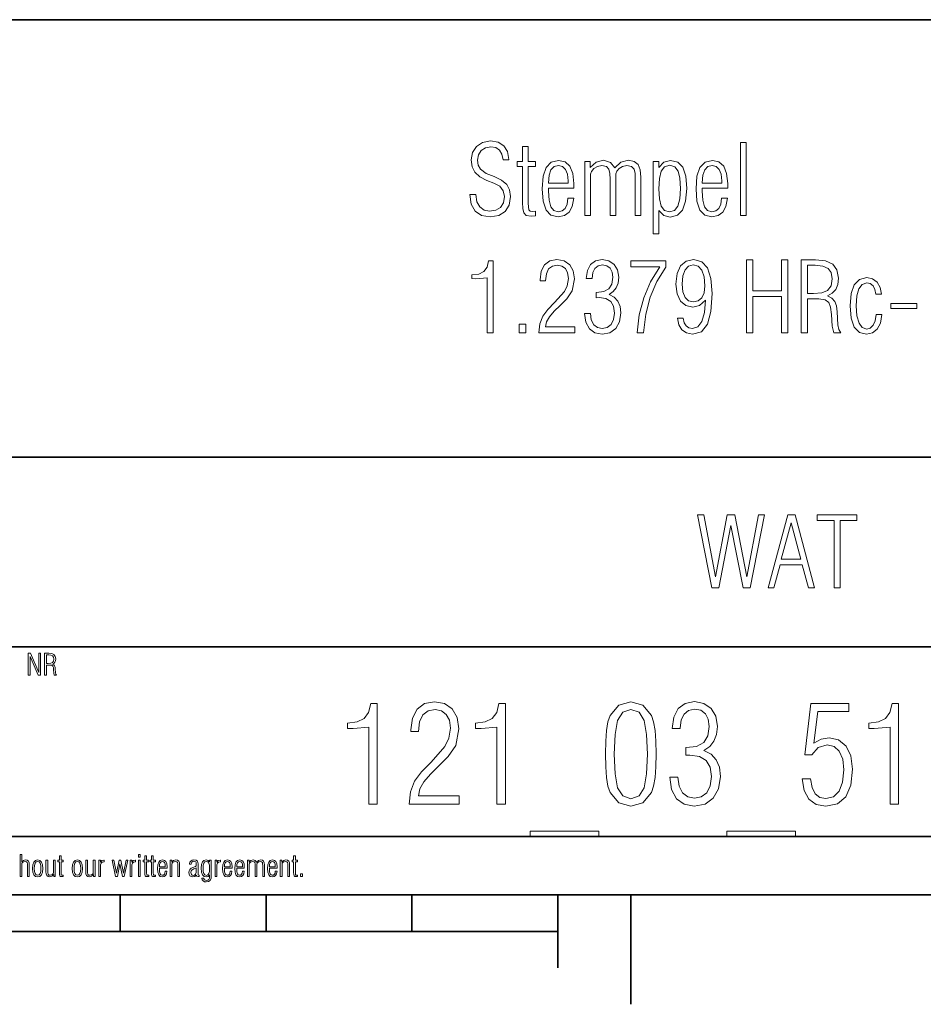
# Model space of a CAD drawing. Extents: x 0 to 420, y 0 to 297.
# Tile 4 of 7: x 273 to 335, y 2 to 70. Entities that reach past the tile are written whole.
import ezdxf

# ---------------------------------------------------------------- set-up
doc = ezdxf.new("R2010")
doc.units = 0

msp = doc.modelspace()

# ---------------------------------------------------------------- linework, layer by layer
at = {"color": 7, "lineweight": 35}
for p, q in [((220, 70), (410, 70)), ((220, 40), (385, 40)), ((220, 27), (385, 27)), ((220, 14), (385, 14)), ((10, 10), (410, 10)), ((220, 10), (410, 10)), ((280, 10), (280, 7.5)), ((290, 10), (290, 7.5)), ((300, 10), (300, 7.5)), ((310, 10), (310, 5)), ((315, 10), (315, 2.5)), ((110, 7.5), (310, 7.5))]:
    msp.add_line(p, q, dxfattribs=at)
at = {"color": 7, "lineweight": 13}
for points in [[(303.956, 58.007), (304.063, 57.342), (304.338, 56.866), (304.768, 56.577), (305.352, 56.477), (305.942, 56.577), (306.385, 56.852), (306.66, 57.289), (306.761, 57.879), (306.694, 58.336), (306.493, 58.705), (306.144, 59), (305.64, 59.248), (305.09, 59.463), (304.701, 59.745), (304.54, 60.027), (304.486, 60.369), (304.553, 60.738), (304.741, 61.034), (305.036, 61.221), (305.405, 61.295), (305.741, 61.235), (305.996, 61.06), (306.164, 60.779), (306.244, 60.389), (306.647, 60.389), (306.647, 60.423), (306.553, 60.953), (306.305, 61.349), (305.902, 61.597), (305.379, 61.685), (304.842, 61.584), (304.426, 61.315), (304.15, 60.906), (304.056, 60.389), (304.117, 59.913), (304.311, 59.537), (304.647, 59.235), (305.13, 58.987), (305.62, 58.792), (306.016, 58.577), (306.258, 58.268), (306.338, 57.879), (306.264, 57.45), (306.063, 57.134), (305.741, 56.94), (305.318, 56.872), (304.936, 56.946), (304.647, 57.161), (304.452, 57.517), (304.379, 58.007)], [(322.526, 56.584), (322.915, 56.584), (322.915, 61.584), (322.526, 61.584)], [(308.466, 56.564), (308.466, 56.866), (308.271, 56.846), (308.097, 56.872), (308.009, 56.966), (307.969, 57.389), (307.969, 59.94), (308.466, 59.94), (308.466, 60.268), (307.969, 60.268), (307.969, 61.309), (307.58, 61.309), (307.58, 60.268), (307.211, 60.268), (307.211, 59.94), (307.58, 59.94), (307.58, 57.47), (307.587, 57.047), (307.66, 56.752), (307.835, 56.584), (308.164, 56.53)], [(311.083, 57.765), (310.687, 57.765), (310.627, 57.356), (310.493, 57.067), (310.285, 56.886), (310.016, 56.832), (309.721, 56.919), (309.513, 57.181), (309.392, 57.624), (309.352, 58.248), (309.352, 58.456), (311.103, 58.456), (311.103, 58.765), (311.03, 59.456), (310.828, 59.953), (310.499, 60.255), (310.05, 60.356), (309.546, 60.235), (309.197, 59.872), (308.989, 59.268), (308.929, 58.416), (308.989, 57.557), (309.191, 56.953), (309.526, 56.597), (310.016, 56.483), (310.446, 56.57), (310.768, 56.805), (310.983, 57.201)], [(311.855, 56.584), (312.244, 56.584), (312.244, 59.403), (312.305, 59.604), (312.472, 59.799), (312.714, 59.94), (313.009, 60), (313.325, 59.933), (313.493, 59.758), (313.56, 59.463), (313.58, 59.067), (313.58, 56.584), (313.969, 56.584), (313.969, 59.423), (314.03, 59.611), (314.197, 59.799), (314.439, 59.94), (314.734, 60), (315.05, 59.933), (315.217, 59.752), (315.285, 59.463), (315.305, 59.067), (315.305, 56.584), (315.694, 56.584), (315.694, 59.195), (315.647, 59.705), (315.499, 60.067), (315.231, 60.289), (314.842, 60.362), (314.325, 60.228), (313.909, 59.839), (313.607, 60.221), (313.117, 60.362), (312.613, 60.235), (312.204, 59.866), (312.204, 60.268), (311.855, 60.268)], [(316.533, 55.309), (316.922, 55.309), (316.922, 56.913), (317.251, 56.584), (317.701, 56.47), (318.197, 56.591), (318.546, 56.953), (318.754, 57.57), (318.828, 58.43), (318.761, 59.282), (318.566, 59.886), (318.224, 60.235), (317.721, 60.356), (317.271, 60.235), (316.922, 59.872), (316.922, 60.268), (316.533, 60.268)], [(321.62, 57.765), (321.224, 57.765), (321.164, 57.356), (321.03, 57.067), (320.821, 56.886), (320.553, 56.832), (320.258, 56.919), (320.05, 57.181), (319.929, 57.624), (319.889, 58.248), (319.889, 58.456), (321.64, 58.456), (321.64, 58.765), (321.566, 59.456), (321.365, 59.953), (321.036, 60.255), (320.587, 60.356), (320.083, 60.235), (319.734, 59.872), (319.526, 59.268), (319.466, 58.416), (319.526, 57.557), (319.728, 56.953), (320.063, 56.597), (320.553, 56.483), (320.983, 56.57), (321.305, 56.805), (321.519, 57.201)], [(309.352, 58.785), (309.352, 58.819), (309.392, 59.336), (309.526, 59.711), (309.741, 59.933), (310.043, 60.013), (310.318, 59.94), (310.519, 59.738), (310.654, 59.403), (310.701, 58.946), (310.694, 58.785)], [(316.922, 58.409), (316.956, 59.114), (317.083, 59.617), (317.311, 59.919), (317.674, 60.02), (318.009, 59.919), (318.238, 59.624), (318.365, 59.128), (318.405, 58.43), (318.358, 57.718), (318.224, 57.221), (317.996, 56.919), (317.66, 56.826), (317.305, 56.919), (317.077, 57.215), (316.956, 57.711)], [(319.889, 58.785), (319.889, 58.819), (319.929, 59.336), (320.063, 59.711), (320.278, 59.933), (320.58, 60.013), (320.855, 59.94), (321.056, 59.738), (321.191, 59.403), (321.238, 58.946), (321.231, 58.785)], [(305.157, 48.537), (305.566, 48.537), (305.566, 53.463), (305.251, 53.463), (305.144, 53.027), (304.929, 52.738), (304.587, 52.564), (304.11, 52.503), (304.11, 52.248), (304.379, 52.242), (305.157, 52.302)], [(308.701, 48.537), (311.15, 48.537), (311.15, 48.946), (309.15, 48.946), (309.217, 49.295), (309.419, 49.638), (309.734, 50.007), (310.15, 50.416), (310.613, 50.866), (310.983, 51.416), (311.137, 52.228), (311.05, 52.785), (310.808, 53.201), (310.426, 53.463), (309.936, 53.557), (309.452, 53.463), (309.09, 53.188), (308.855, 52.752), (308.775, 52.174), (308.775, 52.101), (309.157, 52.101), (309.211, 52.57), (309.365, 52.913), (309.62, 53.114), (309.976, 53.181), (310.278, 53.114), (310.513, 52.933), (310.667, 52.644), (310.721, 52.262), (310.647, 51.765), (310.446, 51.356), (309.775, 50.604), (309.305, 50.121), (308.962, 49.664), (308.768, 49.148)], [(311.828, 49.859), (311.915, 49.255), (312.157, 48.805), (312.533, 48.537), (313.03, 48.443), (313.56, 48.537), (313.962, 48.826), (314.217, 49.289), (314.311, 49.899), (314.258, 50.349), (314.11, 50.711), (313.862, 50.98), (313.506, 51.168), (313.788, 51.356), (313.996, 51.617), (314.123, 51.946), (314.17, 52.342), (314.083, 52.846), (313.855, 53.228), (313.493, 53.477), (313.036, 53.564), (312.587, 53.477), (312.244, 53.221), (312.023, 52.805), (311.942, 52.248), (312.345, 52.248), (312.345, 52.268), (312.392, 52.664), (312.533, 52.953), (312.754, 53.128), (313.05, 53.195), (313.345, 53.134), (313.573, 52.966), (313.714, 52.698), (313.768, 52.342), (313.701, 51.879), (313.493, 51.557), (313.144, 51.369), (312.64, 51.309), (312.613, 51.309), (312.613, 50.94), (312.821, 50.946), (313.291, 50.879), (313.62, 50.685), (313.815, 50.356), (313.882, 49.886), (313.815, 49.436), (313.64, 49.101), (313.372, 48.893), (313.036, 48.826), (312.707, 48.893), (312.452, 49.087), (312.291, 49.416), (312.231, 49.859)], [(315.432, 48.537), (315.862, 48.537), (316.023, 49.805), (316.332, 50.987), (316.788, 52.06), (317.392, 53.027), (317.392, 53.463), (314.996, 53.463), (314.996, 53.06), (316.983, 53.06), (316.358, 52.04), (315.895, 50.94), (315.58, 49.765)], [(320.117, 50.772), (320.05, 49.919), (319.875, 49.309), (319.6, 48.94), (319.231, 48.819), (318.983, 48.866), (318.788, 49.007), (318.654, 49.228), (318.593, 49.537), (318.204, 49.537), (318.285, 49.074), (318.499, 48.732), (318.815, 48.523), (319.231, 48.443), (319.835, 48.611), (320.251, 49.128), (320.493, 50), (320.573, 51.235), (320.493, 52.255), (320.264, 52.98), (319.875, 53.409), (319.311, 53.557), (318.795, 53.443), (318.412, 53.121), (318.164, 52.591), (318.083, 51.879), (318.164, 51.201), (318.405, 50.705), (318.775, 50.396), (319.244, 50.295), (319.707, 50.409)], [(322.936, 48.537), (323.352, 48.537), (323.352, 51.027), (325.332, 51.027), (325.332, 48.537), (325.748, 48.537), (325.748, 53.537), (325.332, 53.537), (325.332, 51.416), (323.352, 51.416), (323.352, 53.537), (322.936, 53.537)], [(326.681, 48.537), (327.097, 48.537), (327.097, 50.866), (327.882, 50.866), (328.311, 50.805), (328.566, 50.617), (328.694, 50.282), (328.748, 49.785), (328.788, 48.98), (328.915, 48.537), (329.399, 48.537), (329.251, 48.772), (329.184, 49.087), (329.144, 49.966), (329.09, 50.376), (328.983, 50.691), (328.781, 50.919), (328.479, 51.067), (328.808, 51.248), (329.043, 51.51), (329.177, 51.852), (329.224, 52.289), (329.123, 52.846), (328.835, 53.235), (328.345, 53.463), (327.654, 53.537), (326.681, 53.537)], [(319.278, 53.195), (319.613, 53.101), (319.868, 52.819), (320.023, 52.369), (320.077, 51.745), (320.016, 51.275), (319.862, 50.933), (319.613, 50.718), (319.298, 50.651), (318.962, 50.725), (318.714, 50.96), (318.56, 51.336), (318.513, 51.872), (318.56, 52.443), (318.714, 52.852), (318.956, 53.107)], [(327.097, 51.235), (327.097, 53.168), (327.64, 53.168), (328.15, 53.114), (328.519, 52.953), (328.734, 52.664), (328.808, 52.242), (328.728, 51.758), (328.486, 51.443), (328.083, 51.282), (327.526, 51.235)], [(332.211, 49.792), (331.815, 49.792), (331.748, 49.356), (331.613, 49.047), (331.412, 48.852), (331.164, 48.792), (330.862, 48.893), (330.64, 49.195), (330.493, 49.691), (330.446, 50.376), (330.493, 51.06), (330.634, 51.557), (330.862, 51.852), (331.177, 51.96), (331.405, 51.906), (331.6, 51.752), (331.728, 51.503), (331.788, 51.174), (332.17, 51.174), (332.077, 51.651), (331.875, 52.013), (331.56, 52.235), (331.164, 52.315), (330.667, 52.188), (330.311, 51.826), (330.097, 51.221), (330.03, 50.376), (330.097, 49.53), (330.311, 48.919), (330.66, 48.557), (331.144, 48.436), (331.566, 48.523), (331.889, 48.779), (332.103, 49.201)], [(332.808, 50.195), (334.593, 50.195), (334.593, 50.55), (332.808, 50.55)], [(307.338, 48.537), (307.801, 48.537), (307.801, 49.128), (307.338, 49.128)], [(319.577, 36.06), (320.55, 31.06), (321.02, 31.06), (321.852, 35.329), (322.698, 31.06), (323.181, 31.06), (324.161, 36.06), (323.752, 36.06), (322.953, 31.805), (322.121, 36.06), (321.611, 36.06), (320.792, 31.805), (319.993, 36.06)], [(324.416, 31.06), (324.805, 31.06), (325.235, 32.631), (326.745, 32.631), (327.168, 31.06), (327.591, 31.06), (326.255, 36.06), (325.765, 36.06)], [(328.933, 31.06), (329.349, 31.06), (329.349, 35.658), (330.49, 35.658), (330.49, 36.06), (327.779, 36.06), (327.779, 35.658), (328.933, 35.658)], [(325.309, 33.013), (325.987, 35.51), (326.658, 33.013)], [(273.697, 25.061), (273.822, 25.061), (273.822, 26.344), (274.39, 25.061), (274.543, 25.061), (274.543, 26.561), (274.418, 26.561), (274.424, 25.252), (273.846, 26.561), (273.697, 26.561)], [(274.817, 25.061), (274.942, 25.061), (274.942, 25.76), (275.177, 25.76), (275.306, 25.742), (275.383, 25.685), (275.421, 25.585), (275.437, 25.436), (275.449, 25.194), (275.487, 25.061), (275.632, 25.061), (275.588, 25.132), (275.568, 25.226), (275.556, 25.49), (275.54, 25.613), (275.507, 25.707), (275.447, 25.776), (275.356, 25.82), (275.455, 25.874), (275.526, 25.953), (275.566, 26.056), (275.58, 26.187), (275.55, 26.354), (275.463, 26.47), (275.316, 26.539), (275.109, 26.561), (274.817, 26.561)], [(274.942, 25.87), (274.942, 26.45), (275.105, 26.45), (275.258, 26.434), (275.368, 26.386), (275.433, 26.299), (275.455, 26.172), (275.431, 26.028), (275.358, 25.933), (275.238, 25.885), (275.07, 25.87)], [(297.049, 16.217), (297.622, 16.217), (297.622, 23.114), (297.181, 23.114), (297.03, 22.503), (296.73, 22.099), (296.25, 21.855), (295.583, 21.77), (295.583, 21.413), (295.959, 21.404), (297.049, 21.489)], [(299.811, 16.217), (303.241, 16.217), (303.241, 16.791), (300.441, 16.791), (300.535, 17.279), (300.817, 17.758), (301.258, 18.275), (301.841, 18.848), (302.489, 19.478), (303.006, 20.248), (303.222, 21.385), (303.1, 22.165), (302.762, 22.748), (302.226, 23.114), (301.54, 23.246), (300.864, 23.114), (300.356, 22.729), (300.028, 22.118), (299.915, 21.31), (299.915, 21.207), (300.45, 21.207), (300.526, 21.864), (300.742, 22.344), (301.099, 22.626), (301.597, 22.719), (302.019, 22.626), (302.348, 22.372), (302.564, 21.968), (302.64, 21.432), (302.536, 20.737), (302.254, 20.164), (301.315, 19.111), (300.657, 18.435), (300.178, 17.796), (299.905, 17.072)], [(305.825, 16.217), (306.398, 16.217), (306.398, 23.114), (305.956, 23.114), (305.806, 22.503), (305.505, 22.099), (305.026, 21.855), (304.359, 21.77), (304.359, 21.413), (304.735, 21.404), (305.825, 21.489)], [(313.266, 19.666), (313.276, 18.773), (313.332, 18.04), (313.426, 17.448), (313.586, 17.016), (314.168, 16.311), (315.005, 16.077), (315.832, 16.311), (316.414, 17.016), (316.564, 17.448), (316.668, 18.04), (316.724, 18.773), (316.743, 19.666), (316.724, 20.54), (316.658, 21.282), (316.555, 21.864), (316.414, 22.306), (315.832, 23.001), (315.005, 23.246), (314.168, 23.001), (313.586, 22.306), (313.426, 21.864), (313.332, 21.282), (313.276, 20.54)], [(317.664, 18.068), (317.786, 17.223), (318.124, 16.593), (318.65, 16.217), (319.346, 16.086), (320.088, 16.217), (320.652, 16.621), (321.009, 17.27), (321.14, 18.125), (321.065, 18.754), (320.858, 19.262), (320.511, 19.638), (320.013, 19.901), (320.407, 20.164), (320.699, 20.53), (320.877, 20.991), (320.943, 21.545), (320.821, 22.25), (320.501, 22.785), (319.994, 23.133), (319.355, 23.255), (318.726, 23.133), (318.246, 22.776), (317.936, 22.193), (317.823, 21.413), (318.387, 21.413), (318.387, 21.442), (318.453, 21.996), (318.65, 22.4), (318.96, 22.644), (319.374, 22.738), (319.787, 22.654), (320.107, 22.419), (320.304, 22.043), (320.379, 21.545), (320.285, 20.897), (319.994, 20.446), (319.505, 20.183), (318.801, 20.098), (318.763, 20.098), (318.763, 19.581), (319.054, 19.591), (319.712, 19.497), (320.172, 19.224), (320.445, 18.764), (320.539, 18.106), (320.445, 17.477), (320.201, 17.007), (319.825, 16.715), (319.355, 16.621), (318.895, 16.715), (318.538, 16.988), (318.312, 17.448), (318.228, 18.068)], [(326.75, 17.946), (326.881, 17.148), (327.21, 16.556), (327.708, 16.208), (328.366, 16.077), (329.155, 16.236), (329.728, 16.725), (330.076, 17.514), (330.198, 18.623), (330.076, 19.525), (329.747, 20.201), (329.23, 20.624), (328.582, 20.774), (328.046, 20.681), (327.548, 20.408), (327.821, 22.569), (329.935, 22.569), (329.935, 23.114), (327.342, 23.114), (326.919, 19.6), (327.407, 19.6), (327.84, 20.107), (328.46, 20.286), (328.93, 20.173), (329.287, 19.844), (329.521, 19.309), (329.606, 18.585), (329.512, 17.73), (329.268, 17.11), (328.883, 16.725), (328.366, 16.603), (327.952, 16.678), (327.642, 16.932), (327.426, 17.354), (327.313, 17.946)], [(332.772, 16.217), (333.346, 16.217), (333.346, 23.114), (332.904, 23.114), (332.754, 22.503), (332.453, 22.099), (331.974, 21.855), (331.307, 21.77), (331.307, 21.413), (331.683, 21.404), (332.772, 21.489)], [(313.868, 19.656), (313.915, 21), (314.093, 21.958), (314.441, 22.522), (315.005, 22.719), (315.559, 22.522), (315.907, 21.958), (316.076, 21), (316.132, 19.656), (316.076, 18.303), (315.907, 17.345), (315.559, 16.781), (315.005, 16.593), (314.441, 16.781), (314.093, 17.345), (313.915, 18.303)], [(312.806, 14.366), (308.108, 14.366), (308.108, 14), (312.806, 14)], [(326.28, 14.366), (321.582, 14.366), (321.582, 14), (326.28, 14)], [(273.138, 11.268), (273.254, 11.268), (273.254, 12.112), (273.272, 12.174), (273.321, 12.235), (273.393, 12.277), (273.482, 12.295), (273.57, 12.277), (273.623, 12.224), (273.647, 12.136), (273.655, 12.013), (273.655, 11.268), (273.772, 11.268), (273.772, 12.051), (273.758, 12.204), (273.713, 12.313), (273.633, 12.38), (273.516, 12.402), (273.367, 12.365), (273.254, 12.263), (273.254, 12.768), (273.138, 12.768)], [(273.989, 11.818), (274.009, 11.562), (274.076, 11.381), (274.187, 11.272), (274.344, 11.238), (274.499, 11.272), (274.609, 11.381), (274.676, 11.562), (274.698, 11.818), (274.674, 12.071), (274.607, 12.253), (274.497, 12.361), (274.344, 12.4), (274.189, 12.361), (274.078, 12.253), (274.011, 12.071)], [(274.116, 11.818), (274.13, 12.023), (274.172, 12.172), (274.245, 12.261), (274.344, 12.291), (274.442, 12.261), (274.513, 12.172), (274.557, 12.023), (274.573, 11.818), (274.557, 11.61), (274.513, 11.463), (274.44, 11.373), (274.344, 11.345), (274.245, 11.373), (274.172, 11.463), (274.13, 11.61)], [(275.034, 12.373), (274.917, 12.373), (274.917, 11.588), (274.93, 11.435), (274.976, 11.327), (275.056, 11.262), (275.177, 11.24), (275.324, 11.274), (275.447, 11.389), (275.447, 11.268), (275.556, 11.268), (275.556, 12.373), (275.439, 12.373), (275.439, 11.53), (275.417, 11.465), (275.366, 11.405), (275.205, 11.347), (275.113, 11.363), (275.062, 11.417), (275.038, 11.504), (275.034, 11.627)], [(276.101, 11.262), (276.101, 11.353), (276.043, 11.347), (275.991, 11.355), (275.964, 11.383), (275.952, 11.51), (275.952, 12.275), (276.101, 12.275), (276.101, 12.373), (275.952, 12.373), (275.952, 12.686), (275.836, 12.686), (275.836, 12.373), (275.725, 12.373), (275.725, 12.275), (275.836, 12.275), (275.836, 11.534), (275.838, 11.407), (275.86, 11.318), (275.912, 11.268), (276.011, 11.252)], [(276.711, 11.818), (276.732, 11.562), (276.798, 11.381), (276.909, 11.272), (277.066, 11.238), (277.221, 11.272), (277.332, 11.381), (277.398, 11.562), (277.42, 11.818), (277.396, 12.071), (277.33, 12.253), (277.219, 12.361), (277.066, 12.4), (276.911, 12.361), (276.8, 12.253), (276.734, 12.071)], [(276.838, 11.818), (276.852, 12.023), (276.895, 12.172), (276.967, 12.261), (277.066, 12.291), (277.164, 12.261), (277.235, 12.172), (277.279, 12.023), (277.295, 11.818), (277.279, 11.61), (277.235, 11.463), (277.162, 11.373), (277.066, 11.345), (276.967, 11.373), (276.895, 11.463), (276.852, 11.61)], [(277.756, 12.373), (277.64, 12.373), (277.64, 11.588), (277.652, 11.435), (277.698, 11.327), (277.779, 11.262), (277.899, 11.24), (278.046, 11.274), (278.169, 11.389), (278.169, 11.268), (278.278, 11.268), (278.278, 12.373), (278.161, 12.373), (278.161, 11.53), (278.139, 11.465), (278.089, 11.405), (277.928, 11.347), (277.835, 11.363), (277.785, 11.417), (277.76, 11.504), (277.756, 11.627)], [(278.532, 11.268), (278.648, 11.268), (278.648, 11.908), (278.656, 12.069), (278.695, 12.18), (278.775, 12.245), (278.912, 12.271), (278.912, 12.39), (278.89, 12.39), (278.745, 12.355), (278.648, 12.253), (278.648, 12.373), (278.532, 12.373)], [(279.45, 12.373), (279.683, 11.268), (279.808, 11.268), (279.983, 12.132), (280.16, 11.268), (280.281, 11.268), (280.519, 12.373), (280.408, 12.373), (280.225, 11.494), (280.046, 12.373), (279.921, 12.373), (279.748, 11.494), (279.562, 12.373)], [(280.68, 11.268), (280.797, 11.268), (280.797, 11.908), (280.805, 12.069), (280.843, 12.18), (280.923, 12.245), (281.06, 12.271), (281.06, 12.39), (281.038, 12.39), (280.893, 12.355), (280.797, 12.253), (280.797, 12.373), (280.68, 12.373)], [(281.26, 12.577), (281.377, 12.577), (281.377, 12.768), (281.26, 12.768)], [(281.26, 11.268), (281.377, 11.268), (281.377, 12.373), (281.26, 12.373)], [(281.958, 11.262), (281.958, 11.353), (281.9, 11.347), (281.848, 11.355), (281.821, 11.383), (281.809, 11.51), (281.809, 12.275), (281.958, 12.275), (281.958, 12.373), (281.809, 12.373), (281.809, 12.686), (281.693, 12.686), (281.693, 12.373), (281.582, 12.373), (281.582, 12.275), (281.693, 12.275), (281.693, 11.534), (281.695, 11.407), (281.717, 11.318), (281.769, 11.268), (281.868, 11.252)], [(282.421, 11.262), (282.421, 11.353), (282.363, 11.347), (282.311, 11.355), (282.285, 11.383), (282.272, 11.51), (282.272, 12.275), (282.421, 12.275), (282.421, 12.373), (282.272, 12.373), (282.272, 12.686), (282.156, 12.686), (282.156, 12.373), (282.045, 12.373), (282.045, 12.275), (282.156, 12.275), (282.156, 11.534), (282.158, 11.407), (282.18, 11.318), (282.232, 11.268), (282.331, 11.252)], [(283.207, 11.622), (283.088, 11.622), (283.07, 11.5), (283.03, 11.413), (282.967, 11.359), (282.887, 11.343), (282.798, 11.369), (282.736, 11.447), (282.699, 11.58), (282.687, 11.767), (282.687, 11.83), (283.213, 11.83), (283.213, 11.922), (283.191, 12.13), (283.13, 12.279), (283.032, 12.369), (282.897, 12.4), (282.746, 12.363), (282.641, 12.255), (282.579, 12.073), (282.56, 11.818), (282.579, 11.56), (282.639, 11.379), (282.74, 11.272), (282.887, 11.238), (283.015, 11.264), (283.112, 11.335), (283.177, 11.453)], [(282.687, 11.929), (282.687, 11.939), (282.699, 12.094), (282.74, 12.206), (282.804, 12.273), (282.895, 12.297), (282.977, 12.275), (283.038, 12.214), (283.078, 12.114), (283.092, 11.977), (283.09, 11.929)], [(283.956, 11.268), (284.073, 11.268), (284.073, 12.051), (284.058, 12.204), (284.012, 12.313), (283.932, 12.38), (283.813, 12.402), (283.664, 12.365), (283.543, 12.253), (283.543, 12.373), (283.434, 12.373), (283.434, 11.268), (283.551, 11.268), (283.551, 12.112), (283.571, 12.174), (283.621, 12.235), (283.785, 12.295), (283.875, 12.277), (283.928, 12.222), (283.95, 12.134), (283.956, 12.013)], [(285.419, 11.264), (285.419, 11.351), (285.407, 11.351), (285.343, 11.379), (285.335, 11.473), (285.335, 12.13), (285.327, 12.231), (285.291, 12.315), (285.198, 12.378), (285.059, 12.4), (284.93, 12.38), (284.834, 12.323), (284.771, 12.237), (284.751, 12.124), (284.751, 12.1), (284.866, 12.1), (284.878, 12.188), (284.914, 12.255), (284.973, 12.293), (285.055, 12.307), (285.128, 12.297), (285.178, 12.267), (285.208, 12.214), (285.218, 12.138), (285.218, 12.045), (285.202, 11.983), (285.158, 11.945), (284.987, 11.882), (284.864, 11.824), (284.779, 11.751), (284.729, 11.661), (284.713, 11.542), (284.729, 11.413), (284.781, 11.316), (284.862, 11.258), (284.973, 11.236), (285.107, 11.266), (285.214, 11.349), (285.262, 11.276), (285.337, 11.254)], [(286.13, 11.367), (286.13, 11.28), (286.114, 11.155), (286.074, 11.067), (286.005, 11.012), (285.915, 10.992), (285.772, 11.033), (285.709, 11.143), (285.591, 11.143), (285.619, 11.039), (285.681, 10.958), (285.774, 10.906), (285.889, 10.886), (286.062, 10.914), (286.172, 10.996), (286.229, 11.139), (286.247, 11.343), (286.247, 12.371), (286.13, 12.371), (286.13, 12.257), (286.023, 12.365), (285.891, 12.402), (285.738, 12.365), (285.635, 12.259), (285.577, 12.078), (285.558, 11.822), (285.579, 11.564), (285.641, 11.379), (285.746, 11.27), (285.897, 11.234), (286.032, 11.268)], [(286.13, 11.818), (286.118, 11.606), (286.082, 11.457), (286.013, 11.369), (285.909, 11.341), (285.806, 11.369), (285.738, 11.459), (285.697, 11.608), (285.685, 11.822), (285.695, 12.033), (285.734, 12.182), (285.802, 12.271), (285.905, 12.301), (286.011, 12.271), (286.08, 12.18), (286.118, 12.029)], [(286.507, 11.268), (286.624, 11.268), (286.624, 11.908), (286.632, 12.069), (286.67, 12.18), (286.75, 12.245), (286.887, 12.271), (286.887, 12.39), (286.865, 12.39), (286.72, 12.355), (286.624, 12.253), (286.624, 12.373), (286.507, 12.373)], [(287.662, 11.622), (287.544, 11.622), (287.526, 11.5), (287.485, 11.413), (287.423, 11.359), (287.342, 11.343), (287.254, 11.369), (287.191, 11.447), (287.155, 11.58), (287.143, 11.767), (287.143, 11.83), (287.668, 11.83), (287.668, 11.922), (287.646, 12.13), (287.586, 12.279), (287.487, 12.369), (287.352, 12.4), (287.201, 12.363), (287.097, 12.255), (287.034, 12.073), (287.016, 11.818), (287.034, 11.56), (287.095, 11.379), (287.195, 11.272), (287.342, 11.238), (287.471, 11.264), (287.568, 11.335), (287.632, 11.453)], [(287.143, 11.929), (287.143, 11.939), (287.155, 12.094), (287.195, 12.206), (287.26, 12.273), (287.35, 12.297), (287.433, 12.275), (287.493, 12.214), (287.534, 12.114), (287.548, 11.977), (287.546, 11.929)], [(288.504, 11.622), (288.385, 11.622), (288.367, 11.5), (288.327, 11.413), (288.264, 11.359), (288.184, 11.343), (288.095, 11.369), (288.033, 11.447), (287.997, 11.58), (287.985, 11.767), (287.985, 11.83), (288.51, 11.83), (288.51, 11.922), (288.488, 12.13), (288.428, 12.279), (288.329, 12.369), (288.194, 12.4), (288.043, 12.363), (287.938, 12.255), (287.876, 12.073), (287.858, 11.818), (287.876, 11.56), (287.936, 11.379), (288.037, 11.272), (288.184, 11.238), (288.313, 11.264), (288.409, 11.335), (288.474, 11.453)], [(287.985, 11.929), (287.985, 11.939), (287.997, 12.094), (288.037, 12.206), (288.101, 12.273), (288.192, 12.297), (288.275, 12.275), (288.335, 12.214), (288.375, 12.114), (288.389, 11.977), (288.387, 11.929)], [(288.736, 11.268), (288.852, 11.268), (288.852, 12.114), (288.87, 12.174), (288.921, 12.233), (288.993, 12.275), (289.082, 12.293), (289.177, 12.273), (289.227, 12.22), (289.247, 12.132), (289.253, 12.013), (289.253, 11.268), (289.37, 11.268), (289.37, 12.12), (289.388, 12.176), (289.438, 12.233), (289.511, 12.275), (289.599, 12.293), (289.694, 12.273), (289.744, 12.218), (289.764, 12.132), (289.771, 12.013), (289.771, 11.268), (289.887, 11.268), (289.887, 12.051), (289.873, 12.204), (289.829, 12.313), (289.748, 12.38), (289.632, 12.402), (289.477, 12.361), (289.352, 12.245), (289.261, 12.359), (289.114, 12.402), (288.963, 12.363), (288.84, 12.253), (288.84, 12.373), (288.736, 12.373)], [(290.749, 11.622), (290.63, 11.622), (290.612, 11.5), (290.572, 11.413), (290.509, 11.359), (290.429, 11.343), (290.34, 11.369), (290.278, 11.447), (290.242, 11.58), (290.23, 11.767), (290.23, 11.83), (290.755, 11.83), (290.755, 11.922), (290.733, 12.13), (290.673, 12.279), (290.574, 12.369), (290.439, 12.4), (290.288, 12.363), (290.183, 12.255), (290.121, 12.073), (290.103, 11.818), (290.121, 11.56), (290.181, 11.379), (290.282, 11.272), (290.429, 11.238), (290.558, 11.264), (290.654, 11.335), (290.719, 11.453)], [(290.23, 11.929), (290.23, 11.939), (290.242, 12.094), (290.282, 12.206), (290.346, 12.273), (290.437, 12.297), (290.519, 12.275), (290.58, 12.214), (290.62, 12.114), (290.634, 11.977), (290.632, 11.929)], [(291.498, 11.268), (291.615, 11.268), (291.615, 12.051), (291.601, 12.204), (291.554, 12.313), (291.474, 12.38), (291.355, 12.402), (291.206, 12.365), (291.085, 12.253), (291.085, 12.373), (290.977, 12.373), (290.977, 11.268), (291.093, 11.268), (291.093, 12.112), (291.113, 12.174), (291.164, 12.235), (291.327, 12.295), (291.417, 12.277), (291.47, 12.222), (291.492, 12.134), (291.498, 12.013)], [(292.156, 11.262), (292.156, 11.353), (292.098, 11.347), (292.046, 11.355), (292.019, 11.383), (292.007, 11.51), (292.007, 12.275), (292.156, 12.275), (292.156, 12.373), (292.007, 12.373), (292.007, 12.686), (291.891, 12.686), (291.891, 12.373), (291.78, 12.373), (291.78, 12.275), (291.891, 12.275), (291.891, 11.534), (291.893, 11.407), (291.915, 11.318), (291.967, 11.268), (292.066, 11.252)], [(285.218, 11.86), (285.218, 11.677), (285.202, 11.528), (285.162, 11.423), (285.093, 11.361), (284.997, 11.341), (284.928, 11.353), (284.878, 11.393), (284.836, 11.542), (284.858, 11.649), (284.93, 11.727), (285.049, 11.792)], [(292.366, 11.268), (292.505, 11.268), (292.505, 11.445), (292.366, 11.445)]]:
    msp.add_lwpolyline(points, close=True, dxfattribs=at)

doc.saveas('drawing.dxf')
